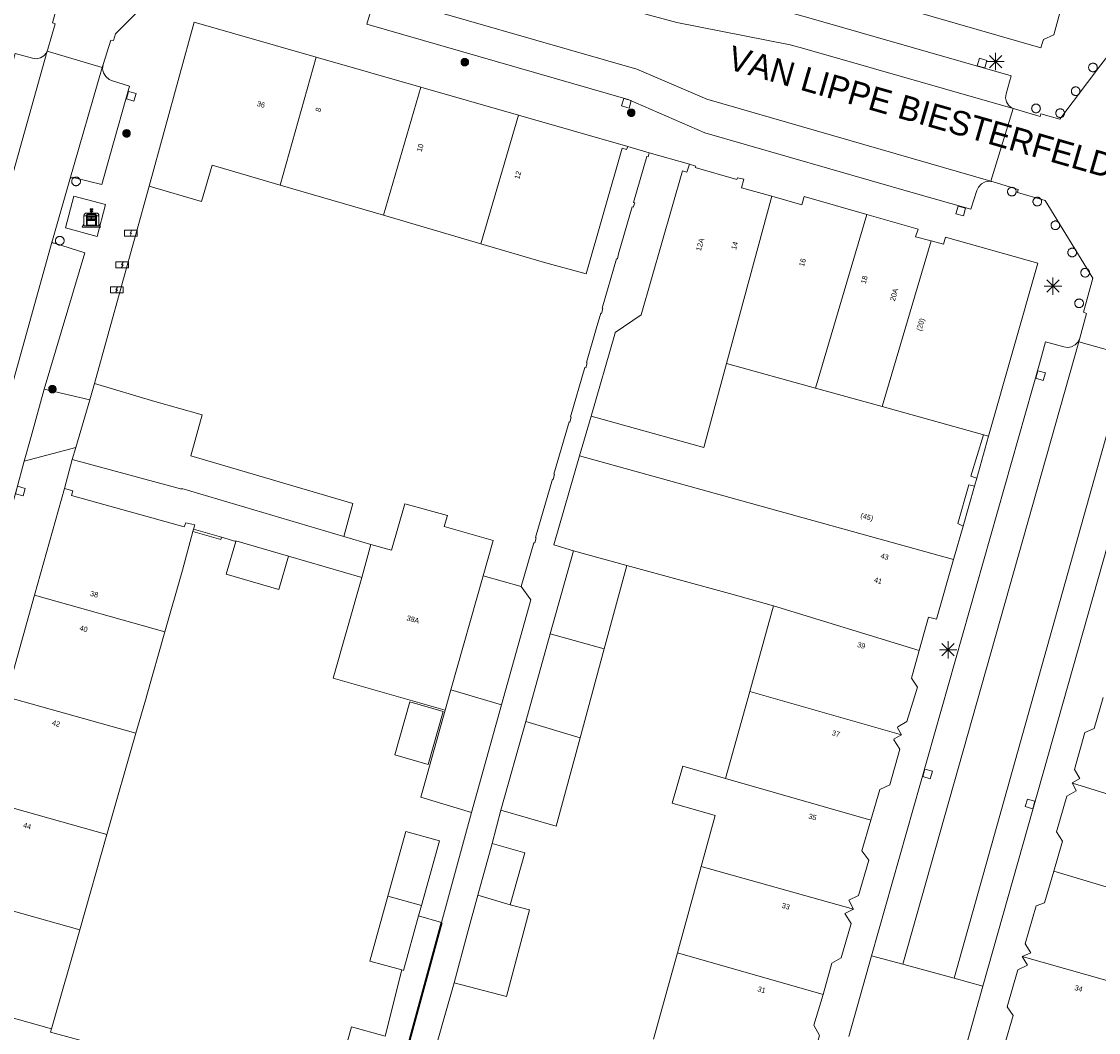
# Model space of a CAD drawing. Header units: metres. Extents: x 135779 to 137489, y 452643 to 455118.
# Tile 239 of 256: x 136888 to 136950, y 453613 to 453671. Entities that reach past the tile are written whole.
import ezdxf
from ezdxf.enums import TextEntityAlignment as Align

# ---------------------------------------------------------------- set-up
doc = ezdxf.new("R2010")
doc.units = ezdxf.units.M
doc.linetypes.add('DGN_Style_4', pattern=[89.853097, 44.898487, -22.449243, 0.056123, -22.449243])
for name, color, linetype, lineweight in [('KTop_BAK_Afval apart plaats', 96, 'Continuous', 13), ('KTop_KST_KAST', 40, 'Continuous', 13), ('KTop_NAR_Huisnummer (t)', 7, 'Continuous', 13), ('KTop_NAR_Huisnummer tijdelijk (t)', 7, 'Continuous', 13), ('KTop_ORL_Weg_Straatnaam (t)', 7, 'Continuous', 13), ('KTop_PAL_Afsluitpaal', 222, 'Continuous', 13), ('KTop_PAL_Lichtmast', 40, 'Continuous', 13), ('KTop_PND_Grondvlaksituatie van BAG-pand [tachy]', 1, 'Continuous', 13), ('KTop_PND_Pandscheiding', 40, 'Continuous', 13), ('KTop_PUT_Kolk', 15, 'Continuous', 13), ('KTop_SHD_Hek (l)', 15, 'DGN_Style_4', 40), ('KTop_SHD_Muur', 15, 'Continuous', 13), ('KTop_VGO_Boom', 92, 'Continuous', 13), ('KTop_WGD_Parkeervlak', 251, 'Continuous', 13), ('KTop_WGD_Rijbaan_Lokale weg', 251, 'Continuous', 13), ('KTop_WGD_Rijbaan_Lokale weg_verkeersdrempel', 40, 'Continuous', 13), ('KTop_WGD_Voetpad', 251, 'Continuous', 13), ('KTop_WGD_Voetpad_achterpad', 251, 'Continuous', 13)]:
    doc.layers.add(name, color=color, linetype=linetype, lineweight=lineweight)
doc.styles.add('Style-ROVU', font='ROVU.shx')
doc.styles.add('Style-ROVUCURSIEF', font='ROVUCURSIEF.shx')

# ---------------------------------------------------------------- blocks, each defined once
blk = doc.blocks.new('BAK_Afval_apart_plaats')
at = {"layer": 'KTop_BAK_Afval apart plaats'}
for p, q in [((-0.43, 0.141), (-0.425, 0.168)), ((-0.43, 0.118), (-0.43, 0.141)), ((-0.29, 0.118), (-0.43, 0.118)), ((-0.43, 0.118), (-0.43, -0.457)), ((-0.29, 0.118), (-0.43, 0.118)), ((-0.425, 0.168), (-0.416, 0.193)), ((-0.416, 0.193), (-0.403, 0.215)), ((-0.403, 0.215), (-0.384, 0.24)), ((-0.384, 0.24), (-0.364, 0.258)), ((-0.364, 0.258), (-0.342, 0.272)), ((-0.342, 0.272), (0, 0.272)), ((-0.282, 0.167), (-0.29, 0.146)), ((-0.282, 0.167), (-0.29, 0.146)), ((-0.29, 0.146), (-0.29, 0.118)), ((-0.29, 0.146), (-0.29, 0.118)), ((-0.29, -0.429), (-0.29, 0.118)), ((-0.29, 0.118), (-0.29, -0.429)), ((-0.273, 0.186), (-0.282, 0.167)), ((-0.273, 0.186), (-0.282, 0.167)), ((-0.248, 0.217), (-0.273, 0.186)), ((-0.248, 0.217), (-0.273, 0.186)), ((0.248, 0.217), (-0.248, 0.217)), ((0.248, 0.217), (-0.248, 0.217)), ((-0.242, 0.081), (-0.242, 0.153)), ((-0.242, 0.153), (0.242, 0.153)), ((0.242, 0.081), (-0.242, 0.081)), ((-0.242, 0.034), (-0.242, 0.081)), ((-0.242, 0.081), (0.242, 0.081)), ((-0.242, -0.059), (-0.242, 0.034)), ((-0.242, 0.034), (0.242, 0.034)), ((0.242, 0.034), (-0.242, 0.034)), ((-0.073, 0.513), (-0.072, 0.515)), ((-0.073, 0.513), (-0.073, 0.49)), ((-0.072, 0.511), (-0.073, 0.513)), ((-0.072, 0.511), (-0.073, 0.513)), ((-0.073, 0.49), (-0.072, 0.488)), ((-0.073, 0.399), (-0.073, 0.376)), ((-0.072, 0.397), (-0.073, 0.399)), ((-0.073, 0.376), (-0.072, 0.374)), ((-0.072, 0.515), (-0.071, 0.516)), ((-0.07, 0.51), (-0.072, 0.511)), ((-0.07, 0.51), (-0.072, 0.511)), ((-0.072, 0.488), (-0.07, 0.486)), ((-0.07, 0.396), (-0.072, 0.397)), ((-0.072, 0.374), (-0.07, 0.373)), ((-0.071, 0.516), (-0.07, 0.517)), ((-0.07, 0.517), (-0.067, 0.519)), ((-0.069, 0.509), (-0.07, 0.51)), ((-0.069, 0.509), (-0.07, 0.51)), ((-0.07, 0.486), (-0.069, 0.485)), ((-0.069, 0.395), (-0.07, 0.396)), ((-0.07, 0.373), (-0.069, 0.371)), ((-0.066, 0.507), (-0.069, 0.509)), ((-0.066, 0.507), (-0.069, 0.509)), ((-0.069, 0.485), (-0.066, 0.484)), ((-0.066, 0.394), (-0.069, 0.395)), ((-0.069, 0.371), (-0.066, 0.37)), ((-0.067, 0.519), (-0.065, 0.52)), ((-0.063, 0.506), (-0.066, 0.507)), ((-0.063, 0.506), (-0.066, 0.507)), ((-0.066, 0.484), (-0.063, 0.483)), ((-0.063, 0.392), (-0.066, 0.394)), ((-0.066, 0.37), (-0.063, 0.369)), ((-0.065, 0.52), (-0.061, 0.521)), ((-0.059, 0.505), (-0.063, 0.506)), ((-0.059, 0.505), (-0.063, 0.506)), ((-0.063, 0.483), (-0.059, 0.482)), ((-0.059, 0.391), (-0.063, 0.392)), ((-0.063, 0.369), (-0.059, 0.368)), ((-0.061, 0.521), (-0.055, 0.523)), ((-0.054, 0.504), (-0.059, 0.505)), ((-0.054, 0.504), (-0.059, 0.505)), ((-0.059, 0.482), (-0.054, 0.481)), ((-0.054, 0.39), (-0.059, 0.391)), ((-0.059, 0.368), (-0.054, 0.367)), ((-0.055, 0.523), (-0.049, 0.524)), ((-0.048, 0.503), (-0.054, 0.504)), ((-0.048, 0.503), (-0.054, 0.504)), ((-0.054, 0.481), (-0.048, 0.48)), ((-0.048, 0.389), (-0.054, 0.39)), ((-0.054, 0.367), (-0.048, 0.366)), ((-0.049, 0.524), (-0.043, 0.525)), ((-0.043, 0.502), (-0.048, 0.503)), ((-0.043, 0.502), (-0.048, 0.503)), ((-0.048, 0.48), (-0.043, 0.479)), ((-0.043, 0.388), (-0.048, 0.389)), ((-0.048, 0.366), (-0.043, 0.365)), ((-0.043, 0.525), (-0.035, 0.526)), ((-0.036, 0.501), (-0.043, 0.502)), ((-0.036, 0.501), (-0.043, 0.502)), ((-0.043, 0.479), (-0.036, 0.478)), ((-0.036, 0.388), (-0.043, 0.388)), ((-0.043, 0.365), (-0.036, 0.364)), ((-0.03, 0.501), (-0.036, 0.501)), ((-0.03, 0.501), (-0.036, 0.501)), ((-0.036, 0.478), (-0.03, 0.478)), ((-0.03, 0.387), (-0.036, 0.388)), ((-0.036, 0.364), (-0.03, 0.364)), ((-0.035, 0.526), (-0.029, 0.527)), ((-0.021, 0.5), (-0.03, 0.501)), ((-0.021, 0.5), (-0.03, 0.501)), ((-0.03, 0.478), (-0.028, 0.478)), ((-0.021, 0.387), (-0.03, 0.387)), ((-0.03, 0.364), (-0.028, 0.364)), ((-0.029, 0.527), (-0.023, 0.527)), ((-0.028, 0.478), (-0.021, 0.477)), ((-0.028, 0.468), (-0.028, 0.478)), ((-0.028, 0.478), (-0.021, 0.477)), ((-0.028, 0.4), (-0.028, 0.468)), ((-0.028, 0.468), (-0.021, 0.468)), ((-0.021, 0.468), (-0.028, 0.468)), ((-0.021, 0.4), (-0.028, 0.4)), ((-0.028, 0.364), (-0.021, 0.363)), ((-0.028, 0.355), (-0.028, 0.364)), ((-0.028, 0.364), (-0.021, 0.363)), ((-0.028, 0.272), (-0.028, 0.355)), ((-0.028, 0.355), (-0.021, 0.354)), ((-0.021, 0.354), (-0.028, 0.355)), ((0.028, 0.272), (-0.028, 0.272)), ((-0.023, 0.527), (-0.013, 0.528)), ((-0.014, 0.5), (-0.021, 0.5)), ((-0.014, 0.5), (-0.021, 0.5)), ((-0.021, 0.477), (-0.014, 0.477)), ((-0.021, 0.477), (-0.014, 0.477)), ((-0.021, 0.468), (-0.014, 0.468)), ((-0.014, 0.468), (-0.021, 0.468)), ((-0.014, 0.399), (-0.021, 0.4)), ((-0.014, 0.386), (-0.021, 0.387)), ((-0.021, 0.363), (-0.014, 0.363)), ((-0.021, 0.363), (-0.014, 0.363)), ((-0.021, 0.354), (-0.014, 0.354)), ((-0.014, 0.354), (-0.021, 0.354)), ((0, 0.5), (-0.014, 0.5)), ((0, 0.5), (-0.014, 0.5)), ((-0.014, 0.477), (0, 0.477)), ((-0.014, 0.477), (0, 0.477)), ((-0.014, 0.468), (0, 0.468)), ((0, 0.468), (-0.014, 0.468)), ((0, 0.399), (-0.014, 0.399)), ((0, 0.386), (-0.014, 0.386)), ((-0.014, 0.363), (0, 0.363)), ((-0.014, 0.363), (0, 0.363)), ((-0.014, 0.354), (0, 0.354)), ((0, 0.354), (-0.014, 0.354)), ((-0.013, 0.528), (-0.005, 0.528)), ((-0.005, 0.528), (0, 0.528)), ((0, 0.528), (0.005, 0.528)), ((0, 0.5), (0, 0.477)), ((0, 0.477), (0, 0.5)), ((0, 0.477), (0, 0.5)), ((0, 0.5), (0.014, 0.5)), ((0.014, 0.5), (0, 0.5)), ((0.014, 0.477), (0, 0.477)), ((0, 0.477), (0.014, 0.477)), ((0.014, 0.468), (0, 0.468)), ((0, 0.468), (0, 0.399)), ((0, 0.468), (0, 0.399)), ((0.014, 0.468), (0, 0.468)), ((0, 0.399), (0.014, 0.399)), ((0, 0.363), (0, 0.386)), ((0, 0.363), (0, 0.386)), ((0, 0.386), (0.014, 0.386)), ((0.014, 0.363), (0, 0.363)), ((0, 0.363), (0.014, 0.363)), ((0, 0.354), (0.014, 0.354)), ((0, 0.272), (0, 0.354)), ((0, 0.354), (0, 0.272)), ((0.014, 0.354), (0, 0.354)), ((0, 0.272), (0.342, 0.272)), ((0.028, 0.272), (0, 0.272)), ((0, 0.272), (0.028, 0.272)), ((0.005, 0.528), (0.013, 0.528)), ((0.013, 0.528), (0.023, 0.527)), ((0.014, 0.5), (0.021, 0.5)), ((0.021, 0.5), (0.014, 0.5)), ((0.021, 0.477), (0.014, 0.477)), ((0.014, 0.477), (0.021, 0.477)), ((0.021, 0.468), (0.014, 0.468)), ((0.021, 0.468), (0.014, 0.468)), ((0.014, 0.399), (0.021, 0.4)), ((0.014, 0.386), (0.021, 0.387)), ((0.021, 0.363), (0.014, 0.363)), ((0.014, 0.363), (0.021, 0.363)), ((0.014, 0.354), (0.021, 0.354)), ((0.021, 0.354), (0.014, 0.354)), ((0.021, 0.5), (0.03, 0.501)), ((0.03, 0.501), (0.021, 0.5)), ((0.028, 0.478), (0.021, 0.477)), ((0.021, 0.477), (0.028, 0.478)), ((0.021, 0.468), (0.028, 0.468)), ((0.028, 0.468), (0.021, 0.468)), ((0.028, 0.468), (0.021, 0.468)), ((0.021, 0.4), (0.028, 0.4)), ((0.021, 0.387), (0.03, 0.387)), ((0.028, 0.364), (0.021, 0.363)), ((0.021, 0.363), (0.028, 0.364)), ((0.021, 0.354), (0.028, 0.355)), ((0.028, 0.355), (0.021, 0.354)), ((0.023, 0.527), (0.029, 0.527)), ((0.03, 0.478), (0.028, 0.478)), ((0.028, 0.478), (0.028, 0.468)), ((0.028, 0.4), (0.028, 0.468)), ((0.03, 0.364), (0.028, 0.364)), ((0.028, 0.364), (0.028, 0.355)), ((0.028, 0.355), (0.028, 0.272)), ((0.029, 0.527), (0.035, 0.526)), ((0.03, 0.501), (0.036, 0.501)), ((0.036, 0.501), (0.03, 0.501)), ((0.036, 0.478), (0.03, 0.478)), ((0.03, 0.387), (0.036, 0.388)), ((0.036, 0.364), (0.03, 0.364)), ((0.035, 0.526), (0.043, 0.525)), ((0.036, 0.501), (0.043, 0.502)), ((0.043, 0.502), (0.036, 0.501)), ((0.043, 0.479), (0.036, 0.478)), ((0.036, 0.388), (0.043, 0.388)), ((0.043, 0.365), (0.036, 0.364)), ((0.043, 0.525), (0.049, 0.524)), ((0.043, 0.502), (0.048, 0.503)), ((0.048, 0.503), (0.043, 0.502)), ((0.048, 0.48), (0.043, 0.479)), ((0.043, 0.388), (0.048, 0.389)), ((0.048, 0.366), (0.043, 0.365)), ((0.048, 0.503), (0.054, 0.504)), ((0.054, 0.504), (0.048, 0.503)), ((0.054, 0.481), (0.048, 0.48)), ((0.048, 0.389), (0.054, 0.39)), ((0.054, 0.367), (0.048, 0.366)), ((0.049, 0.524), (0.055, 0.523)), ((0.054, 0.504), (0.059, 0.505)), ((0.059, 0.505), (0.054, 0.504)), ((0.059, 0.482), (0.054, 0.481)), ((0.054, 0.39), (0.059, 0.391)), ((0.059, 0.368), (0.054, 0.367)), ((0.055, 0.523), (0.061, 0.521)), ((0.059, 0.505), (0.063, 0.506)), ((0.063, 0.506), (0.059, 0.505)), ((0.063, 0.483), (0.059, 0.482)), ((0.059, 0.391), (0.063, 0.392)), ((0.063, 0.369), (0.059, 0.368)), ((0.061, 0.521), (0.065, 0.52)), ((0.063, 0.506), (0.066, 0.507)), ((0.066, 0.507), (0.063, 0.506)), ((0.066, 0.484), (0.063, 0.483)), ((0.063, 0.392), (0.066, 0.394)), ((0.066, 0.37), (0.063, 0.369)), ((0.065, 0.52), (0.067, 0.519)), ((0.066, 0.507), (0.069, 0.509)), ((0.069, 0.509), (0.066, 0.507)), ((0.069, 0.485), (0.066, 0.484)), ((0.066, 0.394), (0.069, 0.395)), ((0.069, 0.371), (0.066, 0.37)), ((0.067, 0.519), (0.07, 0.517)), ((0.069, 0.509), (0.07, 0.51)), ((0.07, 0.51), (0.069, 0.509)), ((0.07, 0.486), (0.069, 0.485)), ((0.069, 0.395), (0.07, 0.396)), ((0.07, 0.373), (0.069, 0.371)), ((0.07, 0.517), (0.071, 0.516)), ((0.07, 0.51), (0.072, 0.511)), ((0.072, 0.511), (0.07, 0.51)), ((0.072, 0.488), (0.07, 0.486)), ((0.07, 0.396), (0.072, 0.397)), ((0.072, 0.374), (0.07, 0.373)), ((0.071, 0.516), (0.072, 0.515)), ((0.072, 0.515), (0.073, 0.513)), ((0.072, 0.511), (0.073, 0.513)), ((0.073, 0.513), (0.072, 0.511)), ((0.073, 0.49), (0.072, 0.488)), ((0.072, 0.397), (0.073, 0.399)), ((0.073, 0.376), (0.072, 0.374)), ((0.073, 0.513), (0.073, 0.49)), ((0.073, 0.399), (0.073, 0.376)), ((0.242, 0.153), (0.242, 0.081)), ((0.242, 0.081), (0.242, 0.034)), ((0.242, 0.034), (0.242, -0.059)), ((0.273, 0.186), (0.248, 0.217)), ((0.273, 0.186), (0.248, 0.217)), ((0.282, 0.167), (0.273, 0.186)), ((0.282, 0.167), (0.273, 0.186)), ((0.29, 0.146), (0.282, 0.167)), ((0.29, 0.146), (0.282, 0.167)), ((0.29, 0.118), (0.29, 0.146)), ((0.29, 0.118), (0.29, 0.146)), ((0.43, 0.118), (0.29, 0.118)), ((0.29, 0.118), (0.29, -0.429)), ((0.43, 0.118), (0.29, 0.118)), ((0.29, -0.429), (0.29, 0.118)), ((0.342, 0.272), (0.364, 0.258)), ((0.364, 0.258), (0.384, 0.24)), ((0.384, 0.24), (0.403, 0.215)), ((0.403, 0.215), (0.416, 0.193)), ((0.416, 0.193), (0.425, 0.168)), ((0.425, 0.168), (0.43, 0.141)), ((0.43, 0.141), (0.43, 0.118)), ((0.43, -0.457), (0.43, 0.118)), ((-0.528, -0.528), (-0.43, -0.332)), ((0.528, -0.528), (-0.528, -0.528)), ((-0.43, -0.332), (-0.43, -0.457)), ((-0.43, -0.457), (0.43, -0.457)), ((-0.43, -0.457), (0.43, -0.457)), ((0.29, -0.429), (-0.29, -0.429)), ((-0.29, -0.429), (0.29, -0.429)), ((0.242, -0.059), (-0.242, -0.059)), ((-0.242, -0.059), (-0.242, -0.092)), ((0.242, -0.059), (-0.242, -0.059)), ((-0.242, -0.092), (0.242, -0.092)), ((-0.242, -0.11), (-0.242, -0.092)), ((-0.242, -0.092), (0.242, -0.092)), ((0.242, -0.11), (-0.242, -0.11)), ((0.242, -0.11), (-0.242, -0.11)), ((-0.242, -0.147), (0.242, -0.147)), ((-0.242, -0.41), (-0.242, -0.147)), ((0.242, -0.41), (-0.242, -0.41)), ((0.242, -0.11), (0.242, -0.059)), ((0.242, -0.092), (0.242, -0.11)), ((0.242, -0.092), (0.242, -0.11)), ((0.242, -0.147), (0.242, -0.41)), ((0.43, -0.457), (0.43, -0.332)), ((0.43, -0.332), (0.528, -0.528))]:
    blk.add_line(p, q, dxfattribs=at)
at = {"layer": 'KTop_BAK_Afval apart plaats', "flags": 128}
blk.add_lwpolyline([(0.029, 0.413), (0.035, 0.412), (0.043, 0.411), (0.049, 0.41), (0.055, 0.409), (0.061, 0.407), (0.065, 0.406), (0.067, 0.405), (0.07, 0.403), (0.071, 0.402), (0.072, 0.401), (0.073, 0.399), (0.072, 0.397), (0.07, 0.396), (0.069, 0.395), (0.066, 0.394), (0.063, 0.392), (0.059, 0.391), (0.054, 0.39), (0.048, 0.389), (0.043, 0.388), (0.036, 0.388), (0.03, 0.387), (0.021, 0.387), (0.014, 0.386), (0, 0.386), (-0.014, 0.386), (-0.021, 0.387), (-0.03, 0.387), (-0.036, 0.388), (-0.043, 0.388), (-0.048, 0.389), (-0.054, 0.39), (-0.059, 0.391), (-0.063, 0.392), (-0.066, 0.394), (-0.069, 0.395), (-0.07, 0.396), (-0.072, 0.397), (-0.073, 0.399), (-0.072, 0.401), (-0.071, 0.402), (-0.07, 0.403), (-0.067, 0.405), (-0.065, 0.406), (-0.061, 0.407), (-0.055, 0.409), (-0.049, 0.41), (-0.043, 0.411), (-0.035, 0.412), (-0.029, 0.413), (-0.028, 0.413), (-0.028, 0.4), (-0.021, 0.4), (-0.014, 0.399), (0, 0.399), (0.014, 0.399), (0.021, 0.4), (0.028, 0.4), (0.028, 0.413), (0.029, 0.413), (0.028, 0.413)], dxfattribs=at)
at = {"layer": 'KTop_BAK_Afval apart plaats'}
for p in [(0, 0), (-0.43, -0.457)]:
    blk.add_point(p, dxfattribs=at)
blk = doc.blocks.new('KST_KAST')
at = {"layer": 'KTop_KST_KAST', "flags": 128}
blk.add_lwpolyline([(-0.365, 0.169), (0.365, 0.169), (0.365, -0.169), (-0.365, -0.169), (-0.365, 0.169)], close=True, dxfattribs=at)
blk.add_lwpolyline([(0.045, 0.146), (-0.045, 0), (0.045, 0), (-0.045, -0.146)], dxfattribs=at)
blk = doc.blocks.new('PAL_Lichtmast')
at = {"layer": 'KTop_PAL_Lichtmast'}
for p, q in [((-0.354, -0.354), (0.354, 0.354)), ((0.354, -0.354), (-0.354, 0.354)), ((0, -0.5), (0, 0.5)), ((-0.5, 0), (0.5, 0))]:
    blk.add_line(p, q, dxfattribs=at)
blk = doc.blocks.new('PAL_Afsluitpaal')
at = {"layer": 'KTop_PAL_Afsluitpaal', "flags": 128}
blk.add_lwpolyline([(0.25, 0), (0.249, 0.026), (0.245, 0.052), (0.238, 0.077), (0.228, 0.102), (0.217, 0.125), (0.202, 0.147), (0.186, 0.167), (0.167, 0.186), (0.147, 0.202), (0.125, 0.217), (0.102, 0.228), (0.077, 0.238), (0.052, 0.245), (0.026, 0.249), (0, 0.25), (-0.026, 0.249), (-0.052, 0.245), (-0.077, 0.238), (-0.102, 0.228), (-0.125, 0.217), (-0.147, 0.202), (-0.167, 0.186), (-0.186, 0.167), (-0.202, 0.147), (-0.217, 0.125), (-0.228, 0.102), (-0.238, 0.077), (-0.245, 0.052), (-0.249, 0.026), (-0.25, 0), (-0.249, -0.026), (-0.245, -0.052), (-0.238, -0.077), (-0.228, -0.102), (-0.217, -0.125), (-0.202, -0.147), (-0.186, -0.167), (-0.167, -0.186), (-0.147, -0.202), (-0.125, -0.217), (-0.102, -0.228), (-0.077, -0.238), (-0.052, -0.245), (-0.026, -0.249), (0, -0.25), (0.026, -0.249), (0.052, -0.245), (0.077, -0.238), (0.102, -0.228), (0.125, -0.217), (0.147, -0.202), (0.167, -0.186), (0.186, -0.167), (0.202, -0.147), (0.217, -0.125), (0.228, -0.102), (0.238, -0.077), (0.245, -0.052), (0.249, -0.026), (0.25, 0)], dxfattribs=at)
blk = doc.blocks.new('PUT_Kolk')
at = {"layer": 'KTop_PUT_Kolk', "flags": 128}
blk.add_lwpolyline([(0.225, -0.225), (0.225, 0.225), (-0.225, 0.225), (-0.225, -0.225), (0.225, -0.225)], dxfattribs=at)
blk = doc.blocks.new('VGO_Boom')
at = {"layer": 'KTop_VGO_Boom', "flags": 128}
for points in [[(0.215, 0), (0.214, 0.022), (0.21, 0.045), (0.204, 0.066), (0.196, 0.087), (0.186, 0.108), (0.174, 0.126), (0.16, 0.144), (0.144, 0.16), (0.126, 0.174), (0.107, 0.186), (0.087, 0.196), (0.066, 0.204), (0.045, 0.21), (0.022, 0.214), (-0.001, 0.215), (-0.023, 0.214), (-0.045, 0.21), (-0.067, 0.204), (-0.088, 0.196), (-0.108, 0.186), (-0.127, 0.174), (-0.144, 0.16), (-0.16, 0.144), (-0.174, 0.126), (-0.187, 0.107), (-0.197, 0.087), (-0.205, 0.066), (-0.211, 0.045), (-0.214, 0.022), (-0.215, -0.001), (-0.214, -0.023), (-0.211, -0.045), (-0.205, -0.067), (-0.197, -0.088), (-0.187, -0.108), (-0.174, -0.127), (-0.16, -0.144), (-0.144, -0.16), (-0.127, -0.174), (-0.108, -0.187), (-0.088, -0.197), (-0.067, -0.205), (-0.045, -0.211), (-0.023, -0.214), (0, -0.215), (0.022, -0.214), (0.045, -0.211), (0.066, -0.205), (0.087, -0.197), (0.108, -0.187), (0.126, -0.174), (0.144, -0.16), (0.16, -0.144), (0.174, -0.127), (0.186, -0.108), (0.196, -0.088), (0.204, -0.067), (0.21, -0.045), (0.214, -0.023), (0.215, -0.001)], [(0.155, 0), (0.154, 0.016), (0.152, 0.032), (0.147, 0.048), (0.142, 0.063), (0.134, 0.078), (0.125, 0.091), (0.115, 0.104), (0.104, 0.115), (0.091, 0.125), (0.077, 0.134), (0.063, 0.142), (0.048, 0.147), (0.032, 0.152), (0.016, 0.154), (-0.001, 0.155), (-0.017, 0.154), (-0.033, 0.152), (-0.048, 0.147), (-0.064, 0.142), (-0.078, 0.134), (-0.092, 0.125), (-0.104, 0.115), (-0.116, 0.104), (-0.126, 0.091), (-0.135, 0.077), (-0.142, 0.063), (-0.148, 0.048), (-0.152, 0.032), (-0.155, 0.016), (-0.155, -0.001), (-0.155, -0.017), (-0.152, -0.033), (-0.148, -0.048), (-0.142, -0.064), (-0.135, -0.078), (-0.126, -0.092), (-0.116, -0.104), (-0.104, -0.116), (-0.092, -0.126), (-0.078, -0.135), (-0.064, -0.142), (-0.048, -0.148), (-0.033, -0.152), (-0.017, -0.155), (0, -0.155), (0.016, -0.155), (0.032, -0.152), (0.048, -0.148), (0.063, -0.142), (0.078, -0.135), (0.091, -0.126), (0.104, -0.116), (0.115, -0.104), (0.125, -0.092), (0.134, -0.078), (0.142, -0.064), (0.147, -0.048), (0.152, -0.033), (0.154, -0.017), (0.155, -0.001)], [(0.095, 0), (0.094, 0.01), (0.093, 0.02), (0.09, 0.029), (0.087, 0.039), (0.082, 0.048), (0.077, 0.056), (0.071, 0.064), (0.064, 0.071), (0.056, 0.077), (0.047, 0.082), (0.039, 0.087), (0.029, 0.09), (0.02, 0.093), (0.01, 0.094), (-0.001, 0.095), (-0.01, 0.094), (-0.02, 0.093), (-0.03, 0.09), (-0.039, 0.087), (-0.048, 0.082), (-0.056, 0.077), (-0.064, 0.071), (-0.071, 0.064), (-0.077, 0.056), (-0.083, 0.047), (-0.087, 0.039), (-0.091, 0.029), (-0.093, 0.02), (-0.095, 0.01), (-0.095, -0.001), (-0.095, -0.01), (-0.093, -0.02), (-0.091, -0.03), (-0.087, -0.039), (-0.083, -0.048), (-0.077, -0.056), (-0.071, -0.064), (-0.064, -0.071), (-0.056, -0.077), (-0.048, -0.083), (-0.039, -0.087), (-0.03, -0.091), (-0.02, -0.093), (-0.01, -0.095), (0, -0.095), (0.01, -0.095), (0.02, -0.093), (0.029, -0.091), (0.039, -0.087), (0.048, -0.083), (0.056, -0.077), (0.064, -0.071), (0.071, -0.064), (0.077, -0.056), (0.082, -0.048), (0.087, -0.039), (0.09, -0.03), (0.093, -0.02), (0.094, -0.01), (0.095, -0.001)], [(0.035, 0), (0.035, 0.004), (0.034, 0.007), (0.033, 0.011), (0.032, 0.014), (0.03, 0.018), (0.028, 0.021), (0.026, 0.023), (0.023, 0.026), (0.021, 0.028), (0.017, 0.03), (0.014, 0.032), (0.011, 0.033), (0.007, 0.034), (0.004, 0.035), (-0.001, 0.035), (-0.004, 0.035), (-0.008, 0.034), (-0.011, 0.033), (-0.015, 0.032), (-0.018, 0.03), (-0.021, 0.028), (-0.024, 0.026), (-0.027, 0.023), (-0.029, 0.021), (-0.031, 0.017), (-0.032, 0.014), (-0.034, 0.011), (-0.035, 0.007), (-0.035, 0.004), (-0.035, -0.001), (-0.035, -0.004), (-0.035, -0.008), (-0.034, -0.011), (-0.032, -0.015), (-0.031, -0.018), (-0.029, -0.021), (-0.027, -0.024), (-0.024, -0.027), (-0.021, -0.029), (-0.018, -0.031), (-0.015, -0.032), (-0.011, -0.034), (-0.008, -0.035), (-0.004, -0.035), (0, -0.035), (0.004, -0.035), (0.007, -0.035), (0.011, -0.034), (0.014, -0.032), (0.018, -0.031), (0.021, -0.029), (0.023, -0.027), (0.026, -0.024), (0.028, -0.021), (0.03, -0.018), (0.032, -0.015), (0.033, -0.011), (0.034, -0.008), (0.035, -0.004), (0.035, 0)]]:
    blk.add_lwpolyline(points, dxfattribs=at)

msp = doc.modelspace()

# ---------------------------------------------------------------- linework, layer by layer
at = {"layer": 'KTop_PND_Grondvlaksituatie van BAG-pand [tachy]', "flags": 128}
for points in [[(136937.713, 453671.795), (136946.325, 453669.328), (136946.418, 453669.635), (136946.471, 453669.811), (136947.073, 453670.067), (136947.658, 453672.203), (136947.292, 453672.733), (136947.813, 453674.508)], [(136904.559, 453668.789), (136897.523, 453670.807), (136894.928, 453661.351)], [(136910.585, 453667.06), (136904.559, 453668.789)], [(136916.206, 453665.448), (136910.585, 453667.06)], [(136922.514, 453663.638), (136916.206, 453665.448)], [(136914.042, 453658.018), (136917.716, 453656.939), (136920.111, 453656.28), (136922.189, 453663.538), (136922.449, 453663.453), (136922.514, 453663.638)], [(136894.928, 453661.351), (136897.936, 453660.455), (136898.557, 453662.565), (136902.485, 453661.411)], [(136926.073, 453662.615), (136925.922, 453662.151), (136925.67, 453662.234), (136923.283, 453653.932), (136921.789, 453652.897), (136921.761, 453652.801), (136920.396, 453648.08)], [(136930.817, 453660.762), (136929.07, 453661.254), (136929.211, 453661.74), (136929.126, 453661.76), (136928.847, 453661.826), (136928.801, 453661.726), (136926.401, 453662.414), (136926.431, 453662.504), (136926.073, 453662.615)], [(136902.485, 453661.411), (136908.431, 453659.666)], [(136936.303, 453659.71), (136932.684, 453660.751), (136932.548, 453660.275), (136930.817, 453660.762)], [(136908.431, 453659.666), (136914.042, 453658.018)], [(136940.013, 453658.189), (136939.111, 453658.426), (136939.257, 453658.861), (136936.303, 453659.71)], [(136943.318, 453646.926), (136946.16, 453656.914), (136940.827, 453658.41), (136940.712, 453658.005), (136940.013, 453658.189)], [(136891.772, 453649.956), (136891.498, 453649.017)], [(136906.152, 453641.138), (136906.668, 453643.047), (136897.335, 453645.799), (136897.987, 453648.152), (136895.246, 453648.934), (136891.772, 453649.956)], [(136891.498, 453649.017), (136890.693, 453646.264)], [(136920.396, 453648.08), (136919.734, 453645.792)], [(136942.628, 453644.5), (136942.295, 453644.616), (136943.016, 453647.001), (136943.318, 453646.926)], [(136890.693, 453646.264), (136890.495, 453645.588)], [(136919.734, 453645.792), (136918.248, 453640.657), (136919.378, 453640.315)], [(136890.495, 453645.588), (136896.804, 453643.872), (136896.805, 453643.899), (136906.152, 453641.138)], [(136942.499, 453644.048), (136942.628, 453644.5)], [(136890.034, 453643.91), (136888.315, 453637.756)], [(136897.484, 453641.558), (136897.554, 453641.815), (136897.029, 453641.921), (136896.939, 453641.7), (136890.454, 453643.512), (136890.533, 453643.772), (136890.034, 453643.91)], [(136941.843, 453641.745), (136941.541, 453641.885), (136942.174, 453644.126), (136942.499, 453644.048)], [(136914.184, 453638.865), (136914.759, 453640.916), (136911.93, 453641.709), (136912.118, 453642.348), (136909.664, 453643.03), (136908.896, 453640.348), (136907.698, 453640.674)], [(136895.832, 453635.648), (136896.845, 453639.198), (136897.451, 453641.434)], [(136897.484, 453641.558), (136897.451, 453641.434)], [(136941.293, 453639.811), (136941.843, 453641.745)], [(136899.915, 453640.858), (136899.366, 453638.964), (136902.402, 453638.086), (136902.958, 453640.007)], [(136902.958, 453640.007), (136899.922, 453640.884), (136899.915, 453640.858)], [(136907.698, 453640.674), (136907.183, 453638.783)], [(136919.378, 453640.315), (136918.049, 453635.531)], [(136939.311, 453634.556), (136939.854, 453636.487), (136940.314, 453636.371), (136941.293, 453639.811)], [(136921.158, 453634.664), (136922.457, 453639.459)], [(136922.457, 453639.459), (136928.371, 453637.861), (136930.922, 453637.145)], [(136907.183, 453638.783), (136905.536, 453632.96), (136911.991, 453631.116)], [(136916.366, 453638.253), (136914.184, 453638.865)], [(136888.315, 453637.756), (136886.678, 453631.894)], [(136915.233, 453631.427), (136916.924, 453637.479), (136916.366, 453638.253)], [(136930.922, 453637.145), (136929.547, 453632.209)], [(136894.161, 453629.795), (136894.763, 453631.902), (136894.764, 453631.908), (136895.832, 453635.648)], [(136918.049, 453635.531), (136916.643, 453630.468)], [(136919.766, 453629.524), (136921.158, 453634.664)], [(136938.303, 453629.692), (136938.055, 453630.107), (136938.075, 453630.167), (136938.606, 453630.462), (136939.224, 453632.459), (136938.864, 453632.97), (136939.311, 453634.556)], [(136929.547, 453632.209), (136928.155, 453627.191)], [(136909.085, 453628.544), (136911.009, 453627.996), (136911.868, 453631.047), (136909.944, 453631.595), (136909.085, 453628.544)], [(136913.501, 453625.231), (136915.233, 453631.427)], [(136949.917, 453631.862), (136949.401, 453630.071), (136948.87, 453629.831), (136948.271, 453627.71), (136948.566, 453627.185), (136948.14, 453626.94), (136948.147, 453626.918)], [(136911.991, 453631.116), (136910.581, 453626.111), (136913.501, 453625.231)], [(136916.643, 453630.468), (136915.201, 453625.351)], [(136892.493, 453623.956), (136894.161, 453629.795)], [(136936.528, 453624.788), (136937.045, 453626.55), (136937.626, 453626.825), (136938.199, 453628.866), (136937.849, 453629.412), (136937.863, 453629.469), (136938.303, 453629.692)], [(136915.201, 453625.351), (136918.387, 453624.432), (136919.766, 453629.524)], [(136928.155, 453627.191), (136925.686, 453627.9), (136925.07, 453625.754), (136927.559, 453625.04), (136926.746, 453622.109)], [(136948.147, 453626.918), (136948.365, 453626.475), (136947.824, 453626.164), (136947.235, 453624.103), (136947.58, 453623.568), (136947.072, 453621.838)], [(136935.526, 453619.646), (136935.266, 453620.161), (136935.817, 453620.431), (136936.405, 453622.472), (136936.005, 453623.008), (136936.528, 453624.788)], [(136910.616, 453619.856), (136911.654, 453623.594), (136909.727, 453624.129), (136908.689, 453620.392)], [(136890.924, 453618.456), (136892.493, 453623.956)], [(136914.697, 453623.436), (136913.873, 453620.454)], [(136915.742, 453619.892), (136916.571, 453622.895), (136914.697, 453623.436)], [(136926.746, 453622.109), (136925.372, 453617.134)], [(136947.072, 453621.838), (136946.535, 453620.011), (136946.054, 453619.83), (136945.431, 453617.654), (136945.755, 453617.134), (136945.258, 453616.92)], [(136908.689, 453620.392), (136907.65, 453616.654), (136909.486, 453616.143)], [(136913.873, 453620.454), (136913.251, 453618.201), (136912.51, 453615.405)], [(136910.448, 453619.253), (136910.616, 453619.856)], [(136912.51, 453615.405), (136915.523, 453614.606), (136916.847, 453619.599), (136915.742, 453619.892)], [(136933.771, 453614.723), (136934.271, 453616.534), (136934.822, 453616.849), (136935.395, 453618.815), (136935.035, 453619.4), (136935.526, 453619.646)], [(136909.486, 453616.143), (136909.577, 453616.118), (136910.448, 453619.253)], [(136889.294, 453612.749), (136890.924, 453618.456)], [(136925.372, 453617.134), (136923.993, 453612.14)], [(136945.258, 453616.92), (136945.56, 453616.418), (136945.004, 453616.138), (136944.395, 453614.021), (136944.725, 453613.516), (136944.211, 453611.749)], [(136932.699, 453609.622), (136932.413, 453610.094), (136933.008, 453610.415), (136933.566, 453612.356), (136933.237, 453612.956), (136933.771, 453614.723)], [(136908.522, 453612.321), (136906.595, 453612.857), (136905.556, 453609.118)], [(136880.015, 453608.47), (136880.222, 453608.395), (136880.286, 453608.597), (136880.538, 453608.526), (136880.671, 453608.489), (136887.544, 453606.565), (136891.387, 453605.504), (136893.069, 453611.509), (136889.237, 453612.548), (136889.294, 453612.749)]]:
    msp.add_lwpolyline(points, dxfattribs=at)
at = {"layer": 'KTop_PND_Pandscheiding', "flags": 128}
for points in [[(136904.559, 453668.789), (136902.485, 453661.411)], [(136910.585, 453667.06), (136908.431, 453659.666)], [(136916.206, 453665.448), (136914.042, 453658.018)], [(136928.21, 453651.118), (136930.817, 453660.762)], [(136933.328, 453649.698), (136936.303, 453659.71)], [(136940.013, 453658.189), (136937.173, 453648.631)], [(136920.396, 453648.08), (136926.899, 453646.265), (136928.21, 453651.118)], [(136928.21, 453651.118), (136933.328, 453649.698)], [(136933.328, 453649.698), (136937.173, 453648.631)], [(136937.173, 453648.631), (136943.318, 453646.926)], [(136941.293, 453639.811), (136919.734, 453645.792)], [(136922.457, 453639.459), (136919.378, 453640.315)], [(136912.324, 453632.293), (136914.184, 453638.865)], [(136888.315, 453637.756), (136895.832, 453635.648)], [(136930.922, 453637.145), (136939.311, 453634.556)], [(136918.049, 453635.531), (136921.158, 453634.664)], [(136912.324, 453632.293), (136911.991, 453631.116)], [(136915.233, 453631.427), (136912.324, 453632.293)], [(136938.303, 453629.692), (136929.547, 453632.209)], [(136886.678, 453631.894), (136894.161, 453629.795)], [(136919.766, 453629.524), (136916.643, 453630.468)], [(136936.528, 453624.788), (136928.155, 453627.191)], [(136948.147, 453626.918), (136956.501, 453624.336), (136958.246, 453623.823)], [(136892.493, 453623.956), (136885.036, 453626.047)], [(136926.746, 453622.109), (136935.526, 453619.646)], [(136947.072, 453621.838), (136955.104, 453619.437), (136956.736, 453619.009)], [(136890.924, 453618.456), (136883.465, 453620.548)], [(136910.616, 453619.856), (136908.689, 453620.392)], [(136915.742, 453619.892), (136913.873, 453620.454)], [(136925.372, 453617.134), (136933.771, 453614.723)], [(136953.721, 453614.522), (136945.258, 453616.92)], [(136881.835, 453614.841), (136889.294, 453612.749)]]:
    msp.add_lwpolyline(points, dxfattribs=at)
at = {"layer": 'KTop_SHD_Hek (l)', "flags": 128}
msp.add_lwpolyline([(136911.771, 453618.884), (136908.441, 453606.671), (136906.421, 453599.111), (136906.08, 453597.684), (136904.736, 453598.059)], dxfattribs=at)
at = {"layer": 'KTop_SHD_Muur', "flags": 128}
for points in [[(136897.451, 453641.434), (136899.052, 453640.97), (136899.093, 453641.105)], [(136899.093, 453641.105), (136897.484, 453641.558)]]:
    msp.add_lwpolyline(points, dxfattribs=at)
at = {"layer": 'KTop_WGD_Parkeervlak', "flags": 128}
msp.add_lwpolyline([(136887.727, 453645.483), (136888.115, 453646.907), (136888.88, 453649.634)], dxfattribs=at)
at = {"layer": 'KTop_WGD_Rijbaan_Lokale weg', "flags": 128}
for points in [[(136908.205, 453675.627), (136923.769, 453671.217), (136925.347, 453670.79), (136931.884, 453669.502), (136932.586, 453669.308), (136944.733, 453665.816)], [(136943.439, 453661.631), (136927.063, 453666.354), (136923.046, 453668.094), (136907.372, 453672.617)], [(136878.508, 453631.552), (136889.047, 453669.123)], [(136892.217, 453668.192), (136889.047, 453669.123)], [(136892.217, 453668.192), (136890.345, 453661.735)], [(136943.439, 453661.631), (136944.733, 453665.816)], [(136889.328, 453658.178), (136889.348, 453658.227), (136890.345, 453661.735)], [(136889.328, 453658.178), (136881.671, 453630.672)], [(136938.377, 453616.467), (136948.509, 453652.374)], [(136951.391, 453651.553), (136948.509, 453652.374)], [(136951.391, 453651.553), (136941.327, 453615.658)], [(136938.377, 453616.467), (136941.327, 453615.658)]]:
    msp.add_lwpolyline(points, dxfattribs=at)
at = {"layer": 'KTop_WGD_Rijbaan_Lokale weg_verkeersdrempel', "flags": 128}
for points in [[(136886.192, 453691.167), (136887.633, 453690.735), (136887.591, 453690.564), (136889.83, 453689.902), (136893.24, 453684.775), (136889.345, 453670.759), (136889.509, 453670.699), (136889.084, 453669.253)], [(136892.264, 453668.359), (136892.716, 453669.769), (136892.875, 453669.751), (136892.987, 453670.126), (136896.938, 453674.093), (136898.281, 453674.14), (136901.006, 453674.234), (136905.773, 453672.872), (136905.818, 453673.036), (136907.276, 453672.645)], [(136951.636, 453672.8), (136951.603, 453672.559), (136951.182, 453671.142), (136951.014, 453671.181), (136950.456, 453669.214), (136949.792, 453668.334), (136947.431, 453665.207), (136946.332, 453665.52), (136946.284, 453665.365), (136944.86, 453665.78)], [(136889.047, 453669.123), (136889.084, 453669.253)], [(136892.264, 453668.359), (136892.217, 453668.192)], [(136944.733, 453665.816), (136944.86, 453665.78)], [(136943.585, 453661.589), (136943.439, 453661.631)], [(136943.585, 453661.589), (136945.027, 453661.15), (136944.987, 453660.984), (136946.584, 453660.52), (136949.321, 453656.045), (136948.778, 453654.08), (136948.95, 453654.01), (136948.568, 453652.583)], [(136948.509, 453652.374), (136948.568, 453652.583)], [(136936.571, 453616.962), (136935.249, 453612.295)], [(136936.571, 453616.962), (136938.377, 453616.467)], [(136941.327, 453615.658), (136942.991, 453615.201)], [(136941.653, 453610.465), (136942.991, 453615.201)]]:
    msp.add_lwpolyline(points, dxfattribs=at)
at = {"layer": 'KTop_WGD_Voetpad', "flags": 128}
for points in [[(136944.86, 453665.78), (136944.642, 453665.86), (136944.461, 453666.009), (136944.34, 453666.211), (136944.293, 453666.441), (136944.326, 453666.675), (136944.612, 453667.705), (136933.078, 453671.02), (136930.822, 453671.642), (136925.838, 453672.624), (136924.287, 453673.044), (136909.418, 453677.257), (136909.068, 453676.159), (136908.975, 453675.952), (136908.812, 453675.773), (136908.599, 453675.656), (136908.36, 453675.613), (136908.121, 453675.651)], [(136907.276, 453672.645), (136907.436, 453672.574), (136907.624, 453672.418), (136907.753, 453672.21), (136907.809, 453671.971), (136907.785, 453671.727), (136907.478, 453670.69), (136922.539, 453666.343), (136926.959, 453664.429), (136938.964, 453660.967), (136942.289, 453660.017), (136942.644, 453661.087), (136942.736, 453661.294), (136942.898, 453661.472), (136943.109, 453661.587), (136943.347, 453661.628), (136943.585, 453661.589)], [(136889.084, 453669.253), (136889.007, 453669.045), (136888.858, 453668.863), (136888.657, 453668.741), (136888.426, 453668.693), (136888.193, 453668.725), (136887.209, 453668.996), (136885.692, 453663.668), (136876.779, 453632.034)], [(136890.345, 453661.735), (136890.374, 453661.786), (136890.417, 453661.825), (136890.47, 453661.849), (136890.527, 453661.855), (136890.584, 453661.843), (136890.629, 453661.832), (136892.193, 453661.449), (136892.69, 453663.222), (136893.792, 453667.11), (136892.747, 453667.443), (136892.61, 453667.506), (136892.422, 453667.664), (136892.294, 453667.874), (136892.239, 453668.114), (136892.264, 453668.359)], [(136923.744, 453663.269), (136923.69, 453663.043), (136923.61, 453663.056), (136922.843, 453660.41), (136922.917, 453660.379), (136922.831, 453660.127), (136922.767, 453660.15), (136921.985, 453657.447), (136921.921, 453657.147), (136921.871, 453657.162), (136921.039, 453654.305), (136921.082, 453654.294), (136920.999, 453654.007), (136920.956, 453654.02), (136920.692, 453653.113), (136920.129, 453651.18), (136920.176, 453651.163), (136920.093, 453650.876), (136920.045, 453650.89), (136919.213, 453648.033), (136919.261, 453648.019), (136919.178, 453647.732), (136919.13, 453647.746), (136918.253, 453644.733), (136918.298, 453644.719), (136918.215, 453644.432), (136918.169, 453644.446), (136917.187, 453641.073), (136917.237, 453641.054), (136917.154, 453640.767), (136917.102, 453640.782), (136916.366, 453638.253)], [(136922.514, 453663.638), (136923.744, 453663.269)], [(136926.073, 453662.615), (136923.744, 453663.269)], [(136891.772, 453649.956), (136894.928, 453661.351)], [(136890.096, 453658.936), (136891.92, 453658.443), (136892.399, 453660.296), (136890.575, 453660.778), (136890.096, 453658.936)], [(136888.88, 453649.634), (136891.211, 453657.5), (136889.458, 453658.052), (136889.405, 453658.055), (136889.36, 453658.081), (136889.332, 453658.126), (136889.328, 453658.178)], [(136948.568, 453652.583), (136948.472, 453652.36), (136948.311, 453652.187), (136948.102, 453652.076), (136947.868, 453652.042), (136947.648, 453652.084), (136946.596, 453652.369), (136946.243, 453651.105), (136936.571, 453616.962)], [(136942.991, 453615.201), (136952.497, 453648.829), (136952.985, 453650.513), (136951.968, 453650.803), (136951.785, 453650.88), (136951.597, 453651.038), (136951.469, 453651.247), (136951.415, 453651.486), (136951.441, 453651.731)], [(136891.498, 453649.017), (136888.88, 453649.634)], [(136943.318, 453646.926), (136942.628, 453644.5)], [(136887.727, 453645.483), (136890.693, 453646.264)], [(136883.44, 453630.179), (136887.279, 453643.839), (136887.727, 453645.483)], [(136890.495, 453645.588), (136890.034, 453643.91)], [(136942.499, 453644.048), (136941.843, 453641.745)], [(136913.501, 453625.231), (136911.771, 453618.884), (136910.448, 453619.253)], [(136914.697, 453623.436), (136915.201, 453625.351)], [(136909.486, 453616.143), (136908.522, 453612.321)], [(136911.074, 453610.337), (136912.51, 453615.405)]]:
    msp.add_lwpolyline(points, dxfattribs=at)
at = {"layer": 'KTop_WGD_Voetpad_achterpad', "flags": 128}
for points in [[(136899.093, 453641.105), (136899.915, 453640.858)], [(136907.698, 453640.674), (136906.152, 453641.138)], [(136902.958, 453640.007), (136907.183, 453638.783)]]:
    msp.add_lwpolyline(points, dxfattribs=at)

# ---------------------------------------------------------------- block references
at = {"layer": 'KTop_BAK_Afval apart plaats'}
msp.add_blockref('BAK_Afval_apart_plaats', (136891.596, 453659.515), dxfattribs=at)
at = {"layer": 'KTop_KST_KAST'}
for p in [(136893.866, 453658.631), (136893.373, 453656.808), (136893.055, 453655.371)]:
    msp.add_blockref('KST_KAST', p, dxfattribs=at)
at = {"layer": 'KTop_PAL_Afsluitpaal'}
for p in [(136949.33, 453668.191), (136948.335, 453666.823), (136946.048, 453665.828), (136947.44, 453665.555), (136890.712, 453661.621), (136944.656, 453661.029), (136946.123, 453660.457), (136947.167, 453659.089), (136889.771, 453658.2), (136948.136, 453657.522), (136948.882, 453656.353), (136948.534, 453654.588)]:
    msp.add_blockref('PAL_Afsluitpaal', p, dxfattribs=at)
at = {"layer": 'KTop_PAL_Lichtmast'}
for p in [(136943.722, 453668.531), (136947.028, 453655.581), (136940.977, 453634.607)]:
    msp.add_blockref('PAL_Lichtmast', p, dxfattribs=at)
at = {"layer": 'KTop_PUT_Kolk'}
for p, rotation in [((136942.943, 453668.447), 253.9647598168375), ((136893.891, 453666.535), 164.1753496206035), ((136922.432, 453666.129), 73.90047153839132), ((136941.708, 453659.913), 74.05460409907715), ((136946.309, 453650.424), 164.1836798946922), ((136887.496, 453643.762), 164.3025377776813), ((136939.801, 453627.447), 164.1836799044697), ((136945.705, 453625.718), 344.2154051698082)]:
    msp.add_blockref('PUT_Kolk', p, dxfattribs=dict(at, rotation=rotation))
at = {"layer": 'KTop_VGO_Boom'}
for p in [(136913.12, 453668.499), (136922.716, 453665.58), (136893.621, 453664.39), (136889.346, 453649.64)]:
    msp.add_blockref('VGO_Boom', p, dxfattribs=at)

# ---------------------------------------------------------------- texts
at = {"layer": 'KTop_NAR_Huisnummer (t)', "style": 'Style-ROVU'}
for s, rotation, p in [('8', 74, (136904.707, 453665.866)), ('10', 74, (136910.607, 453663.782)), ('12', 74, (136916.237, 453662.207)), ('12A', 74.5, (136926.781, 453658.332)), ('14', 74.5, (136928.733, 453658.139)), ('16', 74.5, (136932.645, 453657.166)), ('18', 74.5, (136936.204, 453656.174)), ('20A', 74.5, (136937.962, 453655.437)), ('(20)', 74.5, (136939.491, 453653.721)), ('(45)', 344.4, (136936.654, 453642.172)), ('43', 344.4, (136937.546, 453639.919)), ('41', 344.4, (136937.168, 453638.533)), ('39', 344.5, (136936.2, 453634.799)), ('37', 344.5, (136934.741, 453629.709)), ('35', 344.5, (136933.391, 453624.903)), ('33', 344.5, (136931.85, 453619.755)), ('31', 344.5, (136930.452, 453614.939))]:
    msp.add_text(s, height=0.3, rotation=rotation, dxfattribs=at).set_placement(p, align=Align.MIDDLE_RIGHT)
at = {"layer": 'KTop_NAR_Huisnummer tijdelijk (t)', "style": 'Style-ROVUCURSIEF'}
for s, rotation, p in [('36', 344.6, (136901.15, 453666.124)), ('38', 344.2, (136891.538, 453637.872)), ('38A', 344.2, (136909.78, 453636.461)), ('40', 344.2, (136890.926, 453635.883)), ('42', 344.2, (136889.338, 453630.417)), ('44', 344.2, (136887.67, 453624.508)), ('34', 344.3, (136948.284, 453615.136))]:
    msp.add_text(s, height=0.3, rotation=rotation, dxfattribs=at).set_placement(p, align=Align.MIDDLE_LEFT)
at = {"layer": 'KTop_ORL_Weg_Straatnaam (t)', "style": 'Style-ROVU'}
msp.add_text('VAN LIPPE BIESTERFELDSTRAAT', height=1.4, rotation=343.97589, dxfattribs=at).set_placement((136928.188, 453668.128))

doc.saveas('drawing.dxf')
